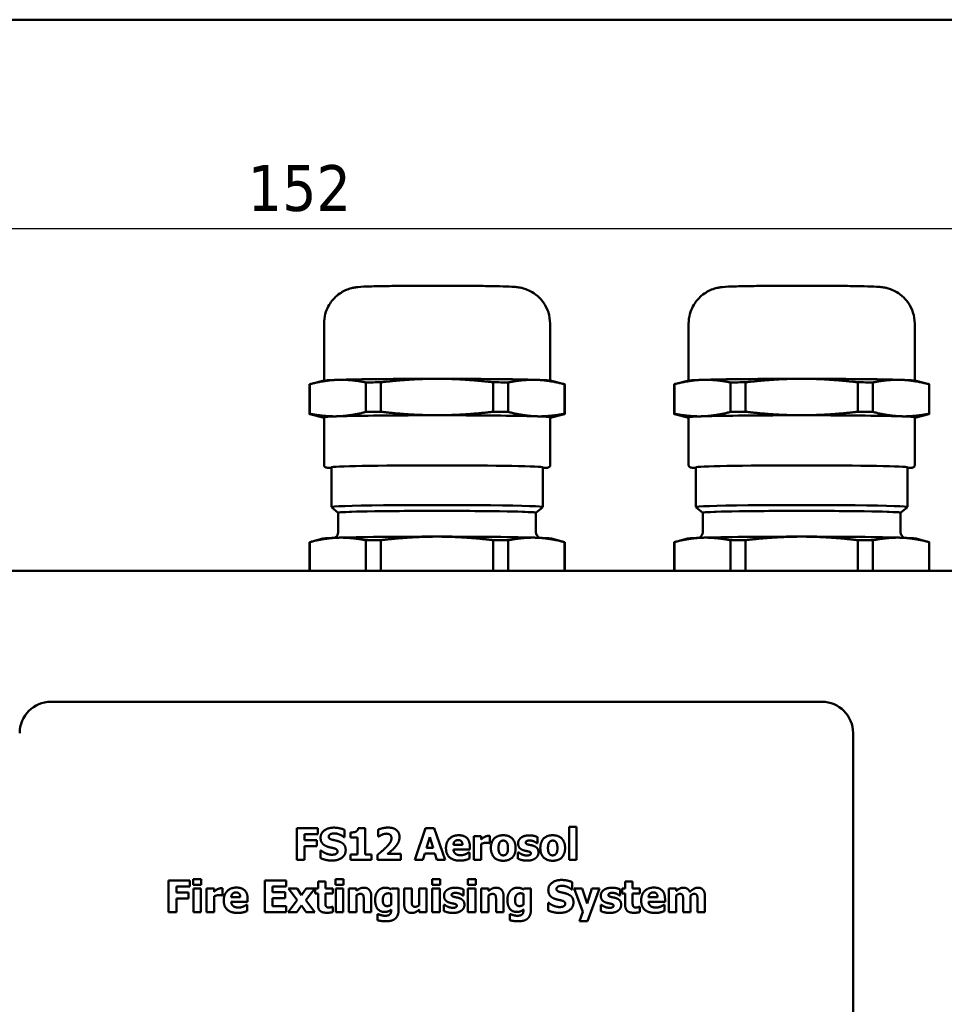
# Model space of a CAD drawing. Header units: millimetres. Extents: x 20 to 574, y 18 to 400.
# Tile 4 of 16: x 118 to 207, y 306 to 400. Entities that reach past the tile are written whole.
import ezdxf

# ---------------------------------------------------------------- set-up
doc = ezdxf.new("R2010")
doc.units = ezdxf.units.MM
doc.header["$LTSCALE"] = 2
for name, color, linetype, lineweight in [('Border (ISO)', 7, 'Continuous', 50), ('Dimension (ISO)', 7, 'Continuous', 25), ('Visible (ISO)', 7, 'Continuous', 50)]:
    doc.layers.add(name, color=color, linetype=linetype, lineweight=lineweight)
doc.styles.add('Note Text (ISO)', font='tahoma.ttf')
doc.dimstyles.new('Default (ISO)', dxfattribs={"dimscale": 2, "dimtxt": 2.2, "dimasz": 2, "dimexe": 1, "dimexo": 1, "dimgap": 0.762, "dimtad": 1, "dimdec": 1, "dimrnd": 1e-08, "dimtxsty": 'Note Text (ISO)', "dimblk": 'Filled-1', "dimcen": 0.09, "dimdle": 10, "dimclrd": 256, "dimclre": 256, "dimclrt": 256, "dimadec": 0, "dimazin": 0, "dimtfac": 0.863636, "dimtdec": 0, "dimtmove": 0, "dimatfit": 3, "dimfxl": 1, "dimtolj": 1, "dimlwd": -1, "dimlwe": -1, "dimarcsym": 0})

# ---------------------------------------------------------------- blocks, each defined once
blk = doc.blocks.new('Borders Border')
at = {"layer": 'Border (ISO)'}
blk.add_line((10, 200), (287, 200), dxfattribs=at)
blk = doc.blocks.new('Filled-1')
at = {"color": 0}
for p, q in [((0, 0), (-1, 0.25)), ((-1, 0.25), (-1, -0.25)), ((-1, 0), (0, 0)), ((-1, -0.25), (0, 0))]:
    blk.add_line(p, q, dxfattribs=at)
at = {"color": 0, "flags": 128}
blk.add_lwpolyline([(-1, -0.25), (0, 0), (-1, 0.25), (-1, -0.25)], dxfattribs=at)
at = {"color": 0}
blk.add_solid([(-1, -0.25), (0, 0), (-1, 0.25), (-1, -0.25)], dxfattribs=at)
blk = doc.blocks.new('*D7')
at = {"layer": 'Defpoints', "color": 0, "transparency": 16777216}
for p in [(68.088, 379.938), (220.468, 341.111), (68.088, 307.108)]:
    blk.add_point(p, dxfattribs=at)
at = {"layer": 'Dimension (ISO)', "transparency": 16777216}
for p, q in [((68.088, 309.108), (68.088, 381.938)), ((220.468, 343.111), (220.468, 381.938)), ((216.468, 379.938), (72.088, 379.938))]:
    blk.add_line(p, q, dxfattribs=at)
at = {"layer": 'Dimension (ISO)', "transparency": 16777216, "xscale": 4, "yscale": 4, "zscale": 4, "rotation": 180}
blk.add_blockref('Filled-1', (68.088, 379.938), dxfattribs=at)
at = {"layer": 'Dimension (ISO)', "transparency": 16777216, "xscale": 4, "yscale": 4, "zscale": 4}
blk.add_blockref('Filled-1', (220.468, 379.938), dxfattribs=at)
at = {"layer": 'Dimension (ISO)', "transparency": 16777216, "insert": (139.79, 386.045), "char_height": 4.4, "attachment_point": 1, "style": 'Note Text (ISO)'}
blk.add_mtext('\\A1;152', dxfattribs=at)

msp = doc.modelspace()

# ---------------------------------------------------------------- linework, layer by layer
at = {"layer": 'Visible (ISO)'}
for p, q in [((147.118, 370.835), (147.118, 365.369)), ((168.818, 370.835), (168.818, 365.369)), ((182.118, 370.835), (182.118, 365.369)), ((203.818, 370.835), (203.818, 365.369)), ((145.718, 365.001), (145.718, 362.171)), ((145.746, 362.186), (145.746, 365.016)), ((146.994, 365.349), (145.749, 365.017)), ((151.137, 365.187), (151.137, 362.357)), ((152.577, 362.372), (152.577, 365.202)), ((163.359, 365.202), (163.359, 362.372)), ((164.799, 362.357), (164.799, 365.187)), ((168.942, 365.349), (170.187, 365.017)), ((170.19, 365.016), (170.19, 362.186)), ((170.218, 365.001), (170.218, 362.171)), ((180.718, 365.001), (180.718, 362.171)), ((180.746, 362.186), (180.746, 365.016)), ((181.994, 365.349), (180.749, 365.017)), ((186.137, 365.187), (186.137, 362.357)), ((187.577, 362.372), (187.577, 365.202)), ((198.359, 365.202), (198.359, 362.372)), ((199.799, 362.357), (199.799, 365.187)), ((203.942, 365.349), (205.187, 365.017)), ((205.19, 365.016), (205.19, 362.186)), ((205.218, 365.001), (205.218, 362.171)), ((146.994, 361.822), (145.749, 362.155)), ((168.942, 361.822), (170.187, 362.155)), ((181.994, 361.822), (180.749, 362.155)), ((203.942, 361.822), (205.187, 362.155)), ((147.118, 361.836), (147.118, 357.237)), ((168.818, 361.836), (168.818, 357.237)), ((182.118, 361.836), (182.118, 357.237)), ((203.818, 361.836), (203.818, 357.237)), ((147.818, 353.233), (147.818, 357.037)), ((168.118, 353.233), (168.118, 357.037)), ((182.818, 353.233), (182.818, 357.037)), ((203.118, 353.233), (203.118, 357.037)), ((148.473, 352.682), (147.82, 353.229)), ((148.488, 350.886), (148.488, 352.685)), ((167.448, 350.886), (167.448, 352.685)), ((167.463, 352.682), (168.116, 353.229)), ((183.473, 352.682), (182.82, 353.229)), ((183.488, 350.886), (183.488, 352.685)), ((202.448, 350.886), (202.448, 352.685)), ((202.463, 352.682), (203.116, 353.229)), ((145.718, 347.108), (145.718, 349.851)), ((145.746, 347.108), (145.746, 349.866)), ((146.994, 350.2), (145.749, 349.867)), ((151.137, 347.108), (151.137, 350.037)), ((152.577, 347.108), (152.577, 350.052)), ((163.359, 347.108), (163.359, 350.052)), ((164.799, 347.108), (164.799, 350.037)), ((168.942, 350.2), (170.187, 349.867)), ((170.19, 347.108), (170.19, 349.866)), ((170.218, 347.108), (170.218, 349.851)), ((180.718, 347.108), (180.718, 349.851)), ((180.746, 347.108), (180.746, 349.866)), ((181.994, 350.2), (180.749, 349.867)), ((186.137, 347.108), (186.137, 350.037)), ((187.577, 347.108), (187.577, 350.052)), ((198.359, 347.108), (198.359, 350.052)), ((199.799, 347.108), (199.799, 350.037)), ((203.942, 350.2), (205.187, 349.867)), ((205.19, 347.108), (205.19, 349.866)), ((205.218, 347.108), (205.218, 349.851)), ((214.471, 347.108), (101.465, 347.108)), ((194.903, 334.542), (120.903, 334.542)), ((197.903, 282.542), (197.903, 331.542)), ((144.495, 322.406), (144.495, 319.356)), ((146.537, 322.406), (144.495, 322.406)), ((146.537, 321.825), (146.537, 322.406)), ((149.075, 321.558), (149.075, 322.255)), ((151.06, 322.414), (150.392, 322.414)), ((151.06, 319.887), (151.06, 322.414)), ((152.328, 322.275), (152.328, 321.61)), ((156.863, 322.406), (155.833, 319.356)), ((157.699, 322.406), (156.863, 322.406)), ((158.729, 319.356), (157.699, 322.406)), ((171.352, 322.542), (170.635, 322.542)), ((170.635, 322.542), (170.635, 319.356)), ((171.352, 319.356), (171.352, 322.542)), ((145.256, 321.249), (145.256, 321.825)), ((145.256, 321.825), (146.537, 321.825)), ((149.008, 321.558), (149.075, 321.558)), ((149.673, 321.998), (149.673, 321.501)), ((149.673, 321.501), (150.316, 321.501)), ((150.316, 321.501), (150.316, 319.887)), ((152.328, 321.61), (152.387, 321.61)), ((156.957, 320.533), (157.271, 321.541)), ((157.271, 321.541), (157.582, 320.533)), ((162.199, 321.657), (161.483, 321.657)), ((161.483, 321.657), (161.483, 319.356)), ((162.199, 321.326), (162.199, 321.657)), ((163.027, 320.977), (163.027, 321.657)), ((167.605, 320.973), (167.605, 321.556)), ((146.435, 321.249), (145.256, 321.249)), ((145.256, 319.356), (145.256, 320.669)), ((145.256, 320.669), (146.435, 320.669)), ((146.435, 320.669), (146.435, 321.249)), ((157.582, 320.533), (156.957, 320.533)), ((160.408, 320.802), (159.537, 320.802)), ((159.54, 320.369), (161.114, 320.369)), ((161.114, 320.369), (161.114, 320.629)), ((162.199, 319.356), (162.199, 320.896)), ((162.968, 320.977), (163.027, 320.977)), ((167.548, 320.973), (167.605, 320.973)), ((146.836, 320.263), (146.767, 320.263)), ((146.767, 320.263), (146.767, 319.537)), ((150.316, 319.887), (149.673, 319.887)), ((149.673, 319.887), (149.673, 319.356)), ((151.688, 319.887), (151.06, 319.887)), ((151.688, 319.356), (151.688, 319.887)), ((152.254, 319.853), (152.254, 319.356)), ((154.495, 319.932), (153.203, 319.932)), ((154.495, 319.356), (154.495, 319.932)), ((156.599, 319.356), (156.792, 319.979)), ((156.792, 319.979), (157.75, 319.979)), ((157.75, 319.979), (157.941, 319.356)), ((161.072, 320.078), (160.996, 320.078)), ((161.072, 319.485), (161.072, 320.078)), ((165.796, 320.085), (165.736, 320.085)), ((165.736, 320.085), (165.736, 319.48)), ((144.495, 319.356), (145.256, 319.356)), ((149.673, 319.356), (151.688, 319.356)), ((152.254, 319.356), (154.495, 319.356)), ((155.833, 319.356), (156.599, 319.356)), ((157.941, 319.356), (158.729, 319.356)), ((161.483, 319.356), (162.199, 319.356)), ((170.635, 319.356), (171.352, 319.356)), ((135.314, 317.523), (134.555, 317.523)), ((134.555, 317.523), (134.555, 316.964)), ((135.314, 316.964), (135.314, 317.523)), ((148.977, 317.523), (148.219, 317.523)), ((148.219, 317.523), (148.219, 316.964)), ((148.977, 316.964), (148.977, 317.523)), ((158.251, 317.523), (157.492, 317.523)), ((157.492, 317.523), (157.492, 316.964)), ((158.251, 316.964), (158.251, 317.523)), ((161.674, 317.523), (160.915, 317.523)), ((160.915, 317.523), (160.915, 316.964)), ((161.674, 316.964), (161.674, 317.523)), ((132.18, 317.384), (132.18, 314.334)), ((134.222, 317.384), (132.18, 317.384)), ((132.941, 316.228), (132.941, 316.804)), ((132.941, 316.804), (134.222, 316.804)), ((134.222, 316.804), (134.222, 317.384)), ((134.555, 316.964), (135.314, 316.964)), ((135.292, 316.635), (134.575, 316.635)), ((134.575, 316.635), (134.575, 314.334)), ((135.292, 314.334), (135.292, 316.635)), ((136.557, 316.635), (135.841, 316.635)), ((135.841, 316.635), (135.841, 314.334)), ((136.557, 316.304), (136.557, 316.635)), ((137.385, 315.956), (137.385, 316.635)), ((143.483, 317.384), (141.422, 317.384)), ((141.422, 317.384), (141.422, 314.334)), ((142.183, 316.267), (142.183, 316.804)), ((142.183, 316.804), (143.483, 316.804)), ((143.483, 316.804), (143.483, 317.384)), ((144.533, 316.635), (143.693, 316.635)), ((143.693, 316.635), (144.526, 315.486)), ((144.963, 315.988), (144.533, 316.635)), ((145.396, 316.635), (144.963, 315.988)), ((145.386, 315.503), (146.219, 316.635)), ((146.219, 316.635), (145.396, 316.635)), ((146.538, 316.635), (146.264, 316.635)), ((146.264, 316.635), (146.264, 316.136)), ((147.255, 317.293), (146.538, 317.293)), ((146.538, 317.293), (146.538, 316.635)), ((147.255, 316.635), (147.255, 317.293)), ((147.947, 316.635), (147.255, 316.635)), ((147.947, 316.136), (147.947, 316.635)), ((148.219, 316.964), (148.977, 316.964)), ((148.955, 316.635), (148.238, 316.635)), ((148.238, 316.635), (148.238, 314.334)), ((148.955, 314.334), (148.955, 316.635)), ((149.504, 316.635), (149.504, 314.334)), ((150.221, 316.635), (149.504, 316.635)), ((150.221, 316.381), (150.221, 316.635)), ((153.585, 316.635), (153.557, 316.534)), ((154.279, 316.635), (153.585, 316.635)), ((154.279, 314.599), (154.279, 316.635)), ((155.532, 316.635), (154.81, 316.635)), ((154.81, 316.635), (154.81, 315.138)), ((155.532, 315.494), (155.532, 316.635)), ((156.247, 316.635), (156.247, 315.004)), ((156.963, 316.635), (156.247, 316.635)), ((156.963, 314.334), (156.963, 316.635)), ((157.492, 316.964), (158.251, 316.964)), ((158.229, 316.635), (157.512, 316.635)), ((157.512, 316.635), (157.512, 314.334)), ((158.229, 314.334), (158.229, 316.635)), ((160.915, 316.964), (161.674, 316.964)), ((161.652, 316.635), (160.935, 316.635)), ((160.935, 316.635), (160.935, 314.334)), ((161.652, 314.334), (161.652, 316.635)), ((162.201, 316.635), (162.201, 314.334)), ((162.917, 316.635), (162.201, 316.635)), ((162.917, 316.381), (162.917, 316.635)), ((166.281, 316.635), (166.254, 316.534)), ((166.976, 316.635), (166.281, 316.635)), ((166.976, 314.599), (166.976, 316.635)), ((170.938, 316.537), (170.938, 317.234)), ((171.882, 316.635), (171.131, 316.635)), ((171.131, 316.635), (171.974, 314.391)), ((172.367, 315.192), (171.882, 316.635)), ((172.819, 316.635), (172.367, 315.192)), ((172.396, 313.492), (173.555, 316.635)), ((173.555, 316.635), (172.819, 316.635)), ((176.025, 316.635), (175.75, 316.635)), ((175.75, 316.635), (175.75, 316.136)), ((176.741, 317.293), (176.025, 317.293)), ((176.025, 317.293), (176.025, 316.635)), ((176.741, 316.635), (176.741, 317.293)), ((177.433, 316.635), (176.741, 316.635)), ((177.433, 316.136), (177.433, 316.635)), ((180.214, 316.635), (180.214, 314.334)), ((180.931, 316.635), (180.214, 316.635)), ((180.931, 316.381), (180.931, 316.635)), ((134.12, 316.228), (132.941, 316.228)), ((132.941, 314.334), (132.941, 315.647)), ((132.941, 315.647), (134.12, 315.647)), ((134.12, 315.647), (134.12, 316.228)), ((136.557, 314.334), (136.557, 315.874)), ((137.326, 315.956), (137.385, 315.956)), ((139.076, 315.78), (138.206, 315.78)), ((143.382, 316.267), (142.183, 316.267)), ((142.183, 315.686), (143.382, 315.686)), ((142.183, 314.915), (142.183, 315.686)), ((143.382, 315.686), (143.382, 316.267)), ((146.264, 316.136), (146.538, 316.136)), ((146.538, 316.136), (146.538, 315.061)), ((147.255, 316.136), (147.947, 316.136)), ((147.255, 315.318), (147.255, 316.136)), ((150.221, 314.334), (150.221, 315.963)), ((151.657, 314.334), (151.657, 315.832)), ((153.562, 316.102), (153.562, 315.059)), ((160.436, 315.951), (160.493, 315.951)), ((160.493, 315.951), (160.493, 316.534)), ((162.917, 314.334), (162.917, 315.963)), ((164.353, 314.334), (164.353, 315.832)), ((166.259, 316.102), (166.259, 315.059)), ((170.871, 316.537), (170.938, 316.537)), ((175.483, 315.951), (175.54, 315.951)), ((175.54, 315.951), (175.54, 316.534)), ((175.75, 316.136), (176.025, 316.136)), ((176.025, 316.136), (176.025, 315.061)), ((176.741, 316.136), (177.433, 316.136)), ((176.741, 315.318), (176.741, 316.136)), ((179.141, 315.78), (178.271, 315.78)), ((180.931, 314.334), (180.931, 315.963)), ((182.31, 314.334), (182.31, 315.963)), ((183.684, 314.334), (183.684, 315.832)), ((138.208, 315.348), (139.783, 315.348)), ((139.741, 315.056), (139.664, 315.056)), ((139.741, 314.463), (139.741, 315.056)), ((139.783, 315.348), (139.783, 315.607)), ((143.483, 314.915), (142.183, 314.915)), ((143.483, 314.334), (143.483, 314.915)), ((144.526, 315.486), (143.678, 314.334)), ((144.501, 314.334), (144.951, 314.994)), ((144.951, 314.994), (145.389, 314.334)), ((146.229, 314.334), (145.386, 315.503)), ((147.947, 314.858), (147.885, 314.858)), ((147.947, 314.354), (147.947, 314.858)), ((150.935, 315.474), (150.935, 314.334)), ((158.684, 315.063), (158.624, 315.063)), ((158.624, 315.063), (158.624, 314.458)), ((163.632, 315.474), (163.632, 314.334)), ((168.699, 315.241), (168.629, 315.241)), ((168.629, 315.241), (168.629, 314.515)), ((173.731, 315.063), (173.672, 315.063)), ((173.672, 315.063), (173.672, 314.458)), ((177.433, 314.858), (177.372, 314.858)), ((177.433, 314.354), (177.433, 314.858)), ((178.274, 315.348), (179.848, 315.348)), ((179.806, 315.056), (179.73, 315.056)), ((179.806, 314.463), (179.806, 315.056)), ((179.848, 315.348), (179.848, 315.607)), ((181.588, 315.484), (181.588, 314.334)), ((182.962, 315.484), (182.962, 314.334)), ((132.18, 314.334), (132.941, 314.334)), ((134.575, 314.334), (135.292, 314.334)), ((135.841, 314.334), (136.557, 314.334)), ((141.422, 314.334), (143.483, 314.334)), ((143.678, 314.334), (144.501, 314.334)), ((145.389, 314.334), (146.229, 314.334)), ((148.238, 314.334), (148.955, 314.334)), ((149.504, 314.334), (150.221, 314.334)), ((150.935, 314.334), (151.657, 314.334)), ((152.349, 314.144), (152.265, 314.144)), ((152.265, 314.144), (152.265, 313.568)), ((153.562, 314.601), (153.562, 314.559)), ((156.247, 314.589), (156.247, 314.334)), ((156.247, 314.334), (156.963, 314.334)), ((157.512, 314.334), (158.229, 314.334)), ((160.935, 314.334), (161.652, 314.334)), ((162.201, 314.334), (162.917, 314.334)), ((163.632, 314.334), (164.353, 314.334)), ((165.046, 314.144), (164.961, 314.144)), ((164.961, 314.144), (164.961, 313.568)), ((166.259, 314.601), (166.259, 314.559)), ((171.974, 314.391), (171.625, 313.492)), ((180.214, 314.334), (180.931, 314.334)), ((181.588, 314.334), (182.31, 314.334)), ((182.962, 314.334), (183.684, 314.334)), ((171.625, 313.492), (172.396, 313.492))]:
    msp.add_line(p, q, dxfattribs=at)
for centre, start, end in [((120.903, 331.542), 90, 180), ((194.903, 331.542), 0, 90)]:
    msp.add_arc(centre, 3, start, end, dxfattribs=at)
for centre, major_axis, start_param, end_param in [((157.968, 365.001), (-12.25, 0), 6.215273, 6.283185), ((157.968, 365.336), (-11, 0), 5.759587, 6.214863), ((157.968, 365.336), (-11, 0), 4.712389, 5.759587), ((157.968, 365.001), (12.25, 0), 2.026483, 2.162308), ((157.968, 365.336), (-11, 0), 3.665191, 4.712389), ((157.968, 365.001), (12.25, 0), 0.979285, 1.11511), ((157.968, 365.336), (11, 0), 0.068322, 0.523599), ((157.968, 365.001), (12.25, 0), 0, 0.067912), ((192.968, 365.001), (-12.25, 0), 6.215273, 6.283185), ((192.968, 365.336), (-11, 0), 5.759587, 6.214863), ((192.968, 365.336), (-11, 0), 4.712389, 5.759587), ((192.968, 365.001), (12.25, 0), 2.026483, 2.162308), ((192.968, 365.336), (-11, 0), 3.665191, 4.712389), ((192.968, 365.001), (12.25, 0), 0.979285, 1.11511), ((192.968, 365.336), (11, 0), 0.068322, 0.523599), ((192.968, 365.001), (12.25, 0), 0, 0.067912), ((157.968, 362.171), (-12.25, 0), 6.215273, 6.351098), ((157.968, 361.836), (-11, 0), 5.759587, 6.448518), ((157.968, 361.836), (10.85, 0), 0, 3.141593), ((157.968, 361.836), (11, 0), 1.570796, 2.617994), ((157.968, 362.171), (-12.25, 0), 5.168075, 5.3039), ((157.968, 361.836), (11, 0), 0.523599, 1.570796), ((157.968, 362.171), (-12.25, 0), 4.120878, 4.256703), ((157.968, 361.836), (11, 0), 6.117852, 6.806784), ((157.968, 362.171), (12.25, 0), 6.215273, 6.351098), ((192.968, 362.171), (-12.25, 0), 6.215273, 6.351098), ((192.968, 361.836), (-11, 0), 5.759587, 6.448518), ((192.968, 361.836), (10.85, 0), 0, 3.141593), ((192.968, 361.836), (11, 0), 1.570796, 2.617994), ((192.968, 362.171), (-12.25, 0), 5.168075, 5.3039), ((192.968, 361.836), (11, 0), 0.523599, 1.570796), ((192.968, 362.171), (-12.25, 0), 4.120878, 4.256703), ((192.968, 361.836), (11, 0), 6.117852, 6.806784), ((192.968, 362.171), (12.25, 0), 6.215273, 6.351098), ((157.968, 357.037), (-10.15, 0), 3.141593, 6.283185), ((192.968, 357.037), (-10.15, 0), 3.141593, 6.283185), ((157.968, 353.233), (10.15, 0), 6.261383, 9.44658), ((192.968, 353.233), (10.15, 0), 6.261383, 9.44658), ((157.968, 352.685), (-9.497, 0), 3.0814, 6.343378), ((157.968, 352.685), (9.48, 0), 0, 3.141593), ((192.968, 352.685), (-9.497, 0), 3.0814, 6.343378), ((192.968, 352.685), (9.48, 0), 0, 3.141593), ((157.968, 349.851), (-12.25, 0), 6.215273, 6.283185), ((157.968, 350.186), (-11, 0), 5.759587, 6.214863), ((157.968, 350.186), (-11, 0), 4.712389, 5.759587), ((157.968, 349.851), (12.25, 0), 2.026483, 2.162308), ((157.968, 350.186), (-11, 0), 3.665191, 4.712389), ((157.968, 349.851), (12.25, 0), 0.979285, 1.11511), ((157.968, 350.186), (11, 0), 0.068322, 0.523599), ((157.968, 349.851), (12.25, 0), 0, 0.067912), ((192.968, 349.851), (-12.25, 0), 6.215273, 6.283185), ((192.968, 350.186), (-11, 0), 5.759587, 6.214863), ((192.968, 350.186), (-11, 0), 4.712389, 5.759587), ((192.968, 349.851), (12.25, 0), 2.026483, 2.162308), ((192.968, 350.186), (-11, 0), 3.665191, 4.712389), ((192.968, 349.851), (12.25, 0), 0.979285, 1.11511), ((192.968, 350.186), (11, 0), 0.068322, 0.523599), ((192.968, 349.851), (12.25, 0), 0, 0.067912)]:
    msp.add_ellipse(centre, major_axis=major_axis, ratio=0.01829, start_param=start_param, end_param=end_param, dxfattribs=at)
for points, knots in [([(168.818, 370.835), (168.818, 371.209), (168.755, 371.58), (168.537, 372.259), (168.379, 372.556), (168.012, 373.101), (167.805, 373.31), (167.35, 373.71), (167.138, 373.832), (166.685, 374.076), (166.515, 374.13), (166.219, 374.225), (166.117, 374.248), (165.937, 374.287), (165.869, 374.299), (165.716, 374.323), (165.65, 374.331), (165.412, 374.356), (165.286, 374.364), (164.825, 374.389), (164.447, 374.402), (163.452, 374.426), (162.824, 374.437), (161.443, 374.454), (160.698, 374.46), (159.147, 374.468), (158.342, 374.47), (156.748, 374.468), (155.959, 374.465), (154.471, 374.454), (153.773, 374.446), (152.53, 374.427), (151.988, 374.415), (151.068, 374.387), (150.778, 374.381), (150.333, 374.336), (150.279, 374.33), (150.158, 374.313), (150.095, 374.304), (149.917, 374.271), (149.807, 374.251), (149.452, 374.142), (149.258, 374.093), (148.727, 373.786), (148.55, 373.674), (148.193, 373.366), (148.036, 373.214), (147.641, 372.713), (147.388, 372.297), (147.163, 371.468), (147.118, 371.152), (147.118, 370.835)], [0, 0, 0, 0, 0.005857, 0.005857, 0.012313, 0.012313, 0.020807, 0.020807, 0.034025, 0.034025, 0.056558, 0.056558, 0.084211, 0.084211, 0.116129, 0.116129, 0.16811, 0.16811, 0.321018, 0.321018, 0.635177, 0.635177, 0.978211, 0.978211, 1.304656, 1.304656, 1.627975, 1.627975, 1.950784, 1.950784, 2.274748, 2.274748, 2.603782, 2.603782, 2.963107, 2.963107, 3.007729, 3.007729, 3.044455, 3.044455, 3.082154, 3.082154, 3.109898, 3.109898, 3.120415, 3.120415, 3.127149, 3.127149, 3.136624, 3.136624, 3.141593, 3.141593, 3.141593, 3.141593]), ([(203.818, 370.835), (203.818, 371.209), (203.755, 371.58), (203.537, 372.259), (203.379, 372.556), (203.012, 373.101), (202.805, 373.31), (202.35, 373.71), (202.138, 373.832), (201.685, 374.076), (201.515, 374.13), (201.219, 374.225), (201.117, 374.248), (200.937, 374.287), (200.869, 374.299), (200.716, 374.323), (200.65, 374.331), (200.412, 374.356), (200.286, 374.364), (199.825, 374.389), (199.447, 374.402), (198.452, 374.426), (197.824, 374.437), (196.443, 374.454), (195.698, 374.46), (194.147, 374.468), (193.342, 374.47), (191.748, 374.468), (190.959, 374.465), (189.471, 374.454), (188.773, 374.446), (187.53, 374.427), (186.988, 374.415), (186.068, 374.387), (185.778, 374.381), (185.333, 374.336), (185.279, 374.33), (185.158, 374.313), (185.095, 374.304), (184.917, 374.271), (184.807, 374.251), (184.452, 374.142), (184.258, 374.093), (183.727, 373.786), (183.55, 373.674), (183.193, 373.366), (183.036, 373.214), (182.641, 372.713), (182.388, 372.297), (182.163, 371.468), (182.118, 371.152), (182.118, 370.835)], [0, 0, 0, 0, 0.005857, 0.005857, 0.012313, 0.012313, 0.020807, 0.020807, 0.034025, 0.034025, 0.056558, 0.056558, 0.084211, 0.084211, 0.116129, 0.116129, 0.16811, 0.16811, 0.321018, 0.321018, 0.635177, 0.635177, 0.978211, 0.978211, 1.304656, 1.304656, 1.627975, 1.627975, 1.950784, 1.950784, 2.274748, 2.274748, 2.603782, 2.603782, 2.963107, 2.963107, 3.007729, 3.007729, 3.044455, 3.044455, 3.082154, 3.082154, 3.109898, 3.109898, 3.120415, 3.120415, 3.127149, 3.127149, 3.136624, 3.136624, 3.141593, 3.141593, 3.141593, 3.141593]), ([(147.118, 357.237), (147.118, 357.207), (147.125, 357.177), (147.147, 357.129), (147.161, 357.111), (147.19, 357.079), (147.204, 357.069), (147.24, 357.047), (147.255, 357.042), (147.334, 357.015), (147.377, 357.013), (147.543, 356.995), (147.664, 356.986), (147.818, 356.978)], [3.1415927, 3.1415927, 3.1415927, 3.1415927, 3.1496925, 3.1496925, 3.1586159, 3.1586159, 3.1707222, 3.1707222, 3.1952059, 3.1952059, 3.312843, 3.312843, 3.4527322, 3.4527322, 3.4527322, 3.4527322]), ([(168.118, 356.978), (168.423, 356.995), (168.473, 356.929), (168.721, 357.062), (168.739, 357.072), (168.779, 357.114), (168.8, 357.142), (168.815, 357.2), (168.818, 357.218), (168.818, 357.237)], [5.9720458, 5.9720458, 5.9720458, 5.9720458, 6.2492165, 6.2492165, 6.2659707, 6.2659707, 6.278187, 6.278187, 6.2831853, 6.2831853, 6.2831853, 6.2831853]), ([(182.118, 357.237), (182.118, 357.207), (182.125, 357.177), (182.147, 357.129), (182.161, 357.111), (182.19, 357.079), (182.204, 357.069), (182.24, 357.047), (182.255, 357.042), (182.334, 357.015), (182.377, 357.013), (182.543, 356.995), (182.664, 356.986), (182.818, 356.978)], [3.1415927, 3.1415927, 3.1415927, 3.1415927, 3.1496925, 3.1496925, 3.1586159, 3.1586159, 3.1707222, 3.1707222, 3.1952059, 3.1952059, 3.312843, 3.312843, 3.4527322, 3.4527322, 3.4527322, 3.4527322]), ([(203.118, 356.978), (203.423, 356.995), (203.473, 356.929), (203.721, 357.062), (203.739, 357.072), (203.779, 357.114), (203.8, 357.142), (203.815, 357.2), (203.818, 357.218), (203.818, 357.237)], [5.9720458, 5.9720458, 5.9720458, 5.9720458, 6.2492165, 6.2492165, 6.2659707, 6.2659707, 6.278187, 6.278187, 6.2831853, 6.2831853, 6.2831853, 6.2831853]), ([(148.126, 350.276), (148.146, 350.286), (148.169, 350.3), (148.234, 350.346), (148.28, 350.382), (148.373, 350.497), (148.42, 350.569), (148.474, 350.731), (148.488, 350.808), (148.488, 350.886)], [3.1076307, 3.1076307, 3.1076307, 3.1076307, 3.11590458, 3.11590458, 3.12662077, 3.12662077, 3.13547693, 3.13547693, 3.14159265, 3.14159265, 3.14159265, 3.14159265]), ([(167.448, 350.886), (167.448, 350.809), (167.462, 350.733), (167.507, 350.595), (167.54, 350.535), (167.613, 350.431), (167.652, 350.391), (167.727, 350.326), (167.76, 350.305), (167.796, 350.284), (167.803, 350.28), (167.81, 350.276)], [0, 0, 0, 0, 0.00605807, 0.00605807, 0.01271357, 0.01271357, 0.02099993, 0.02099993, 0.03099891, 0.03099891, 0.03396195, 0.03396195, 0.03396195, 0.03396195]), ([(183.126, 350.276), (183.146, 350.286), (183.169, 350.3), (183.234, 350.346), (183.28, 350.382), (183.373, 350.497), (183.42, 350.569), (183.474, 350.731), (183.488, 350.808), (183.488, 350.886)], [3.1076307, 3.1076307, 3.1076307, 3.1076307, 3.11590458, 3.11590458, 3.12662077, 3.12662077, 3.13547693, 3.13547693, 3.14159265, 3.14159265, 3.14159265, 3.14159265]), ([(202.448, 350.886), (202.448, 350.809), (202.462, 350.733), (202.507, 350.595), (202.54, 350.535), (202.613, 350.431), (202.652, 350.391), (202.727, 350.326), (202.76, 350.305), (202.796, 350.284), (202.803, 350.28), (202.81, 350.276)], [0, 0, 0, 0, 0.00605807, 0.00605807, 0.01271357, 0.01271357, 0.02099993, 0.02099993, 0.03099891, 0.03099891, 0.03396195, 0.03396195, 0.03396195, 0.03396195])]:
    msp.add_open_spline(points, degree=3, knots=knots, dxfattribs=at)
for points, weights in [([(145.746, 365.016), (147.166, 365.396), (148.442, 365.436)], [1.1154562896, 1.08574144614, 1]), ([(148.442, 365.436), (149.717, 365.477), (151.137, 365.187)], [1, 1.08574144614, 1.1154562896]), ([(152.577, 365.202), (155.417, 365.537), (157.968, 365.537)], [1.1154562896, 1.08574144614, 1]), ([(157.968, 365.537), (160.519, 365.537), (163.359, 365.202)], [1, 1.08574144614, 1.1154562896]), ([(164.799, 365.187), (166.219, 365.477), (167.494, 365.436)], [1.1154562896, 1.08574144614, 1]), ([(167.494, 365.436), (168.77, 365.396), (170.19, 365.016)], [1, 1.08574144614, 1.1154562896]), ([(180.746, 365.016), (182.166, 365.396), (183.442, 365.436)], [1.1154562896, 1.08574144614, 1]), ([(183.442, 365.436), (184.717, 365.477), (186.137, 365.187)], [1, 1.08574144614, 1.1154562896]), ([(187.577, 365.202), (190.417, 365.537), (192.968, 365.537)], [1.1154562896, 1.08574144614, 1]), ([(192.968, 365.537), (195.519, 365.537), (198.359, 365.202)], [1, 1.08574144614, 1.1154562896]), ([(199.799, 365.187), (201.219, 365.477), (202.494, 365.436)], [1.1154562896, 1.08574144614, 1]), ([(202.494, 365.436), (203.77, 365.396), (205.19, 365.016)], [1, 1.08574144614, 1.1154562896]), ([(148.442, 361.937), (147.166, 361.896), (145.746, 362.186)], [1, 1.08574144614, 1.1154562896]), ([(145.746, 362.156), (145.748, 362.155), (145.749, 362.155)], [1.1154562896, 1.11542623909, 1.11539613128]), ([(151.137, 362.357), (149.717, 361.977), (148.442, 361.937)], [1.1154562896, 1.08574144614, 1]), ([(157.968, 362.037), (155.417, 362.037), (152.577, 362.372)], [1, 1.08574144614, 1.1154562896]), ([(163.359, 362.372), (160.519, 362.037), (157.968, 362.037)], [1.1154562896, 1.08574144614, 1]), ([(167.494, 361.937), (166.219, 361.977), (164.799, 362.357)], [1, 1.08574144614, 1.1154562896]), ([(170.19, 362.186), (168.77, 361.896), (167.494, 361.937)], [1.1154562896, 1.08574144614, 1]), ([(170.187, 362.155), (170.188, 362.155), (170.19, 362.156)], [1.11539613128, 1.11542623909, 1.1154562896]), ([(183.442, 361.937), (182.166, 361.896), (180.746, 362.186)], [1, 1.08574144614, 1.1154562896]), ([(180.746, 362.156), (180.748, 362.155), (180.749, 362.155)], [1.1154562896, 1.11542623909, 1.11539613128]), ([(186.137, 362.357), (184.717, 361.977), (183.442, 361.937)], [1.1154562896, 1.08574144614, 1]), ([(192.968, 362.037), (190.417, 362.037), (187.577, 362.372)], [1, 1.08574144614, 1.1154562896]), ([(198.359, 362.372), (195.519, 362.037), (192.968, 362.037)], [1.1154562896, 1.08574144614, 1]), ([(202.494, 361.937), (201.219, 361.977), (199.799, 362.357)], [1, 1.08574144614, 1.1154562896]), ([(205.19, 362.186), (203.77, 361.896), (202.494, 361.937)], [1.1154562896, 1.08574144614, 1]), ([(205.187, 362.155), (205.188, 362.155), (205.19, 362.156)], [1.11539613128, 1.11542623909, 1.1154562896]), ([(145.746, 349.866), (147.166, 350.246), (148.442, 350.286)], [1.1154562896, 1.08574144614, 1]), ([(148.442, 350.286), (149.717, 350.327), (151.137, 350.037)], [1, 1.08574144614, 1.1154562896]), ([(152.577, 350.052), (155.417, 350.387), (157.968, 350.387)], [1.1154562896, 1.08574144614, 1]), ([(157.968, 350.387), (160.519, 350.387), (163.359, 350.052)], [1, 1.08574144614, 1.1154562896]), ([(164.799, 350.037), (166.219, 350.327), (167.494, 350.286)], [1.1154562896, 1.08574144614, 1]), ([(167.494, 350.286), (168.77, 350.246), (170.19, 349.866)], [1, 1.08574144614, 1.1154562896]), ([(180.746, 349.866), (182.166, 350.246), (183.442, 350.286)], [1.1154562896, 1.08574144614, 1]), ([(183.442, 350.286), (184.717, 350.327), (186.137, 350.037)], [1, 1.08574144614, 1.1154562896]), ([(187.577, 350.052), (190.417, 350.387), (192.968, 350.387)], [1.1154562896, 1.08574144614, 1]), ([(192.968, 350.387), (195.519, 350.387), (198.359, 350.052)], [1, 1.08574144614, 1.1154562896]), ([(199.799, 350.037), (201.219, 350.327), (202.494, 350.286)], [1.1154562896, 1.08574144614, 1]), ([(202.494, 350.286), (203.77, 350.246), (205.19, 349.866)], [1, 1.08574144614, 1.1154562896])]:
    msp.add_rational_spline(points, weights, degree=2, dxfattribs=at)
for points in [[(148.052, 322.46), (147.508, 322.46), (146.784, 321.929), (146.784, 321.501)], [(149.075, 322.255), (148.862, 322.349), (148.324, 322.46), (148.052, 322.46)], [(150.392, 322.414), (150.383, 322.29), (150.274, 322.124), (150.177, 322.075)], [(153.26, 322.465), (153.005, 322.465), (152.456, 322.337), (152.328, 322.275)], [(154.362, 321.543), (154.362, 321.981), (153.803, 322.465), (153.26, 322.465)], [(146.784, 321.501), (146.784, 321.185), (147.09, 320.762), (147.444, 320.639)], [(147.567, 321.595), (147.567, 321.674), (147.671, 321.803), (147.743, 321.835)], [(147.97, 321.286), (147.733, 321.341), (147.567, 321.477), (147.567, 321.595)], [(147.743, 321.835), (147.832, 321.875), (147.99, 321.904), (148.091, 321.904)], [(148.571, 321.128), (148.408, 321.185), (148.123, 321.252), (147.97, 321.286)], [(148.091, 321.904), (148.348, 321.904), (148.838, 321.704), (149.008, 321.558)], [(150.177, 322.075), (150.093, 322.035), (149.814, 321.998), (149.673, 321.998)], [(152.387, 321.61), (152.424, 321.635), (152.572, 321.734), (152.676, 321.781)], [(152.676, 321.781), (152.783, 321.825), (152.99, 321.882), (153.106, 321.882)], [(153.106, 321.882), (153.334, 321.882), (153.588, 321.655), (153.588, 321.442)], [(153.588, 321.442), (153.588, 321.254), (153.388, 320.896), (153.163, 320.661)], [(153.813, 320.458), (154.107, 320.755), (154.362, 321.274), (154.362, 321.543)], [(160.054, 321.729), (159.471, 321.729), (158.823, 321.057), (158.823, 320.493)], [(161.114, 320.629), (161.114, 321.158), (160.581, 321.729), (160.054, 321.729)], [(162.494, 321.551), (162.422, 321.509), (162.249, 321.37), (162.199, 321.326)], [(162.872, 321.665), (162.78, 321.665), (162.573, 321.598), (162.494, 321.551)], [(163.027, 321.657), (162.993, 321.66), (162.906, 321.665), (162.872, 321.665)], [(164.323, 321.729), (163.759, 321.729), (163.134, 321.079), (163.134, 320.505)], [(165.509, 320.505), (165.509, 321.076), (164.886, 321.729), (164.323, 321.729)], [(166.026, 321.492), (165.887, 321.385), (165.746, 321.113), (165.746, 320.96)], [(166.819, 321.719), (166.564, 321.719), (166.161, 321.595), (166.026, 321.492)], [(167.605, 321.556), (167.467, 321.623), (167.061, 321.719), (166.819, 321.719)], [(169.068, 321.729), (168.505, 321.729), (167.879, 321.079), (167.879, 320.505)], [(170.255, 320.505), (170.255, 321.076), (169.632, 321.729), (169.068, 321.729)], [(147.444, 320.639), (147.599, 320.584), (147.953, 320.513), (148.109, 320.471)], [(148.109, 320.471), (148.232, 320.439), (148.413, 320.295), (148.413, 320.179)], [(149.196, 320.31), (149.196, 320.627), (148.887, 321.012), (148.571, 321.128)], [(153.163, 320.661), (152.993, 320.481), (152.538, 320.08), (152.254, 319.853)], [(153.203, 319.932), (153.279, 319.991), (153.628, 320.276), (153.813, 320.458)], [(158.823, 320.493), (158.823, 319.917), (159.518, 319.294), (160.17, 319.294)], [(159.537, 320.802), (159.55, 321.017), (159.787, 321.269), (159.997, 321.269)], [(159.76, 319.932), (159.666, 319.996), (159.55, 320.209), (159.54, 320.369)], [(159.997, 321.269), (160.202, 321.269), (160.403, 321.029), (160.408, 320.802)], [(162.199, 320.896), (162.316, 320.94), (162.565, 321.007), (162.676, 321.007)], [(162.676, 321.007), (162.77, 321.007), (162.926, 320.992), (162.968, 320.977)], [(163.134, 320.505), (163.134, 319.937), (163.759, 319.284), (164.323, 319.284)], [(163.868, 320.5), (163.868, 320.713), (163.942, 320.992), (164.004, 321.071)], [(163.994, 319.952), (163.937, 320.031), (163.868, 320.29), (163.868, 320.5)], [(164.004, 321.071), (164.068, 321.155), (164.224, 321.215), (164.323, 321.215)], [(164.323, 321.215), (164.424, 321.215), (164.585, 321.148), (164.649, 321.062)], [(164.323, 319.284), (164.889, 319.284), (165.509, 319.937), (165.509, 320.505)], [(164.775, 320.5), (164.775, 320.283), (164.708, 320.033), (164.646, 319.947)], [(164.649, 321.062), (164.708, 320.98), (164.775, 320.706), (164.775, 320.5)], [(165.746, 320.96), (165.746, 320.691), (166.018, 320.362), (166.29, 320.278)], [(166.475, 321.034), (166.475, 321.121), (166.69, 321.227), (166.846, 321.227)], [(166.76, 320.822), (166.582, 320.866), (166.475, 320.955), (166.475, 321.034)], [(167.202, 320.72), (167.091, 320.758), (166.851, 320.8), (166.76, 320.822)], [(166.846, 321.227), (166.962, 321.227), (167.185, 321.173), (167.276, 321.133)], [(167.706, 320.075), (167.706, 320.332), (167.449, 320.641), (167.202, 320.72)], [(167.276, 321.133), (167.35, 321.099), (167.511, 321.002), (167.548, 320.973)], [(167.879, 320.505), (167.879, 319.937), (168.505, 319.284), (169.068, 319.284)], [(168.613, 320.5), (168.613, 320.713), (168.687, 320.992), (168.749, 321.071)], [(168.739, 319.952), (168.683, 320.031), (168.613, 320.29), (168.613, 320.5)], [(168.749, 321.071), (168.814, 321.155), (168.969, 321.215), (169.068, 321.215)], [(169.068, 321.215), (169.169, 321.215), (169.33, 321.148), (169.394, 321.062)], [(169.068, 319.284), (169.634, 319.284), (170.255, 319.937), (170.255, 320.505)], [(169.52, 320.5), (169.52, 320.283), (169.454, 320.033), (169.392, 319.947)], [(169.394, 321.062), (169.454, 320.98), (169.52, 320.706), (169.52, 320.5)], [(146.767, 319.537), (146.994, 319.438), (147.523, 319.302), (147.874, 319.302)], [(147.876, 319.858), (147.617, 319.858), (147.066, 320.068), (146.836, 320.263)], [(147.874, 319.302), (148.482, 319.302), (149.196, 319.855), (149.196, 320.31)], [(148.222, 319.917), (148.158, 319.887), (147.943, 319.858), (147.876, 319.858)], [(148.413, 320.179), (148.413, 320.078), (148.301, 319.952), (148.222, 319.917)], [(160.244, 319.813), (160.099, 319.813), (159.851, 319.868), (159.76, 319.932)], [(160.712, 319.915), (160.61, 319.868), (160.368, 319.813), (160.244, 319.813)], [(160.996, 320.078), (160.949, 320.043), (160.8, 319.952), (160.712, 319.915)], [(160.712, 319.361), (160.84, 319.391), (160.983, 319.45), (161.072, 319.485)], [(164.328, 319.799), (164.224, 319.799), (164.051, 319.873), (163.994, 319.952)], [(164.646, 319.947), (164.592, 319.873), (164.414, 319.799), (164.328, 319.799)], [(165.736, 319.48), (165.885, 319.406), (166.337, 319.294), (166.589, 319.294)], [(166.095, 319.9), (165.979, 319.952), (165.848, 320.046), (165.796, 320.085)], [(166.594, 319.786), (166.446, 319.786), (166.196, 319.853), (166.095, 319.9)], [(166.29, 320.278), (166.386, 320.248), (166.636, 320.201), (166.718, 320.179)], [(166.589, 319.294), (166.868, 319.294), (167.269, 319.413), (167.415, 319.522)], [(166.977, 319.981), (166.977, 319.88), (166.745, 319.786), (166.594, 319.786)], [(166.718, 320.179), (166.871, 320.145), (166.977, 320.061), (166.977, 319.981)], [(167.415, 319.522), (167.555, 319.621), (167.706, 319.915), (167.706, 320.075)], [(169.073, 319.799), (168.969, 319.799), (168.796, 319.873), (168.739, 319.952)], [(169.392, 319.947), (169.338, 319.873), (169.16, 319.799), (169.073, 319.799)], [(160.17, 319.294), (160.348, 319.294), (160.595, 319.329), (160.712, 319.361)], [(137.23, 316.643), (137.138, 316.643), (136.931, 316.576), (136.852, 316.529)], [(137.385, 316.635), (137.351, 316.638), (137.264, 316.643), (137.23, 316.643)], [(138.723, 316.707), (138.139, 316.707), (137.492, 316.035), (137.492, 315.471)], [(139.783, 315.607), (139.783, 316.136), (139.249, 316.707), (138.723, 316.707)], [(150.932, 316.697), (150.73, 316.697), (150.396, 316.529), (150.221, 316.381)], [(151.657, 315.832), (151.657, 316.252), (151.283, 316.697), (150.932, 316.697)], [(152.989, 316.697), (152.794, 316.697), (152.435, 316.539), (152.307, 316.393)], [(153.557, 316.534), (153.444, 316.608), (153.164, 316.697), (152.989, 316.697)], [(159.707, 316.697), (159.452, 316.697), (159.049, 316.574), (158.913, 316.47)], [(160.493, 316.534), (160.354, 316.601), (159.949, 316.697), (159.707, 316.697)], [(163.629, 316.697), (163.427, 316.697), (163.093, 316.529), (162.917, 316.381)], [(164.353, 315.832), (164.353, 316.252), (163.98, 316.697), (163.629, 316.697)], [(165.686, 316.697), (165.49, 316.697), (165.132, 316.539), (165.004, 316.393)], [(166.254, 316.534), (166.14, 316.608), (165.861, 316.697), (165.686, 316.697)], [(169.915, 317.439), (169.371, 317.439), (168.647, 316.907), (168.647, 316.48)], [(169.43, 316.574), (169.43, 316.653), (169.534, 316.781), (169.606, 316.813)], [(169.833, 316.265), (169.596, 316.319), (169.43, 316.455), (169.43, 316.574)], [(169.606, 316.813), (169.695, 316.853), (169.853, 316.883), (169.954, 316.883)], [(170.938, 317.234), (170.725, 317.328), (170.187, 317.439), (169.915, 317.439)], [(169.954, 316.883), (170.211, 316.883), (170.701, 316.682), (170.871, 316.537)], [(174.754, 316.697), (174.5, 316.697), (174.097, 316.574), (173.961, 316.47)], [(175.54, 316.534), (175.402, 316.601), (174.996, 316.697), (174.754, 316.697)], [(178.788, 316.707), (178.205, 316.707), (177.557, 316.035), (177.557, 315.471)], [(179.848, 315.607), (179.848, 316.136), (179.314, 316.707), (178.788, 316.707)], [(181.615, 316.697), (181.42, 316.697), (181.106, 316.529), (180.931, 316.381)], [(182.231, 316.297), (182.147, 316.497), (181.825, 316.697), (181.615, 316.697)], [(182.99, 316.697), (182.802, 316.697), (182.436, 316.49), (182.231, 316.297)], [(183.491, 316.492), (183.405, 316.596), (183.15, 316.697), (182.99, 316.697)], [(136.852, 316.529), (136.78, 316.487), (136.607, 316.349), (136.557, 316.304)], [(136.557, 315.874), (136.674, 315.919), (136.923, 315.985), (137.034, 315.985)], [(137.034, 315.985), (137.128, 315.985), (137.284, 315.971), (137.326, 315.956)], [(138.206, 315.78), (138.218, 315.995), (138.456, 316.247), (138.666, 316.247)], [(138.666, 316.247), (138.871, 316.247), (139.071, 316.008), (139.076, 315.78)], [(150.221, 315.963), (150.322, 316.035), (150.502, 316.102), (150.589, 316.102)], [(150.589, 316.102), (150.708, 316.102), (150.846, 316.035), (150.883, 315.956)], [(150.883, 315.956), (150.913, 315.891), (150.935, 315.615), (150.935, 315.474)], [(152.307, 316.393), (152.173, 316.242), (152.025, 315.812), (152.025, 315.543)], [(152.759, 315.526), (152.759, 315.825), (153.019, 316.158), (153.276, 316.158)], [(153.276, 316.158), (153.355, 316.158), (153.51, 316.126), (153.562, 316.102)], [(158.913, 316.47), (158.775, 316.364), (158.634, 316.092), (158.634, 315.938)], [(158.634, 315.938), (158.634, 315.669), (158.906, 315.34), (159.178, 315.256)], [(159.363, 316.013), (159.363, 316.099), (159.578, 316.205), (159.734, 316.205)], [(159.647, 315.8), (159.47, 315.845), (159.363, 315.933), (159.363, 316.013)], [(160.09, 315.699), (159.979, 315.736), (159.739, 315.778), (159.647, 315.8)], [(159.734, 316.205), (159.85, 316.205), (160.073, 316.151), (160.164, 316.111)], [(160.594, 315.054), (160.594, 315.311), (160.337, 315.62), (160.09, 315.699)], [(160.164, 316.111), (160.238, 316.077), (160.399, 315.98), (160.436, 315.951)], [(162.917, 315.963), (163.019, 316.035), (163.199, 316.102), (163.286, 316.102)], [(163.286, 316.102), (163.404, 316.102), (163.543, 316.035), (163.58, 315.956)], [(163.58, 315.956), (163.61, 315.891), (163.632, 315.615), (163.632, 315.474)], [(165.004, 316.393), (164.87, 316.242), (164.722, 315.812), (164.722, 315.543)], [(165.456, 315.526), (165.456, 315.825), (165.715, 316.158), (165.972, 316.158)], [(165.972, 316.158), (166.051, 316.158), (166.207, 316.126), (166.259, 316.102)], [(168.647, 316.48), (168.647, 316.163), (168.953, 315.741), (169.307, 315.617)], [(169.307, 315.617), (169.462, 315.563), (169.816, 315.491), (169.972, 315.449)], [(170.434, 316.107), (170.271, 316.163), (169.986, 316.23), (169.833, 316.265)], [(171.059, 315.288), (171.059, 315.605), (170.75, 315.99), (170.434, 316.107)], [(173.961, 316.47), (173.822, 316.364), (173.681, 316.092), (173.681, 315.938)], [(173.681, 315.938), (173.681, 315.669), (173.953, 315.34), (174.225, 315.256)], [(174.411, 316.013), (174.411, 316.099), (174.626, 316.205), (174.781, 316.205)], [(174.695, 315.8), (174.517, 315.845), (174.411, 315.933), (174.411, 316.013)], [(175.137, 315.699), (175.026, 315.736), (174.786, 315.778), (174.695, 315.8)], [(174.781, 316.205), (174.897, 316.205), (175.12, 316.151), (175.211, 316.111)], [(175.641, 315.054), (175.641, 315.311), (175.384, 315.62), (175.137, 315.699)], [(175.211, 316.111), (175.286, 316.077), (175.446, 315.98), (175.483, 315.951)], [(178.271, 315.78), (178.284, 315.995), (178.521, 316.247), (178.731, 316.247)], [(178.731, 316.247), (178.936, 316.247), (179.136, 316.008), (179.141, 315.78)], [(180.931, 315.963), (181.01, 316.02), (181.18, 316.102), (181.267, 316.102)], [(181.267, 316.102), (181.383, 316.102), (181.512, 316.035), (181.544, 315.961)], [(181.544, 315.961), (181.573, 315.887), (181.588, 315.652), (181.588, 315.484)], [(182.31, 315.963), (182.404, 316.03), (182.562, 316.102), (182.644, 316.102)], [(182.644, 316.102), (182.76, 316.102), (182.888, 316.035), (182.92, 315.961)], [(182.92, 315.961), (182.95, 315.887), (182.962, 315.654), (182.962, 315.484)], [(183.684, 315.832), (183.684, 316.077), (183.588, 316.381), (183.491, 316.492)], [(137.492, 315.471), (137.492, 314.895), (138.186, 314.273), (138.839, 314.273)], [(138.428, 314.91), (138.335, 314.975), (138.218, 315.187), (138.208, 315.348)], [(138.913, 314.792), (138.767, 314.792), (138.52, 314.846), (138.428, 314.91)], [(139.38, 314.893), (139.279, 314.846), (139.036, 314.792), (138.913, 314.792)], [(139.664, 315.056), (139.617, 315.021), (139.469, 314.93), (139.38, 314.893)], [(146.538, 315.061), (146.538, 314.651), (146.938, 314.29), (147.376, 314.29)], [(147.289, 314.945), (147.26, 315.017), (147.255, 315.197), (147.255, 315.318)], [(147.603, 314.789), (147.465, 314.789), (147.319, 314.873), (147.289, 314.945)], [(147.885, 314.858), (147.848, 314.839), (147.663, 314.789), (147.603, 314.789)], [(152.025, 315.543), (152.025, 314.947), (152.509, 314.366), (152.957, 314.366)], [(152.85, 315.091), (152.799, 315.17), (152.759, 315.377), (152.759, 315.526)], [(153.197, 314.932), (153.068, 314.932), (152.902, 315.012), (152.85, 315.091)], [(153.562, 315.059), (153.478, 314.999), (153.293, 314.932), (153.197, 314.932)], [(154.81, 315.138), (154.81, 314.703), (155.194, 314.27), (155.535, 314.27)], [(155.584, 315.012), (155.55, 315.088), (155.532, 315.316), (155.532, 315.494)], [(155.878, 314.866), (155.755, 314.866), (155.619, 314.94), (155.584, 315.012)], [(156.247, 315.004), (156.16, 314.94), (155.952, 314.866), (155.878, 314.866)], [(158.983, 314.878), (158.866, 314.93), (158.735, 315.024), (158.684, 315.063)], [(159.482, 314.764), (159.334, 314.764), (159.084, 314.831), (158.983, 314.878)], [(159.178, 315.256), (159.274, 315.227), (159.524, 315.18), (159.605, 315.157)], [(159.865, 314.96), (159.865, 314.858), (159.633, 314.764), (159.482, 314.764)], [(159.605, 315.157), (159.759, 315.123), (159.865, 315.039), (159.865, 314.96)], [(160.302, 314.5), (160.443, 314.599), (160.594, 314.893), (160.594, 315.054)], [(164.722, 315.543), (164.722, 314.947), (165.206, 314.366), (165.654, 314.366)], [(165.547, 315.091), (165.495, 315.17), (165.456, 315.377), (165.456, 315.526)], [(165.893, 314.932), (165.765, 314.932), (165.599, 315.012), (165.547, 315.091)], [(166.259, 315.059), (166.175, 314.999), (165.99, 314.932), (165.893, 314.932)], [(169.739, 314.836), (169.48, 314.836), (168.928, 315.046), (168.699, 315.241)], [(169.737, 314.28), (170.345, 314.28), (171.059, 314.834), (171.059, 315.288)], [(170.085, 314.895), (170.021, 314.866), (169.806, 314.836), (169.739, 314.836)], [(169.972, 315.449), (170.095, 315.417), (170.276, 315.274), (170.276, 315.157)], [(170.276, 315.157), (170.276, 315.056), (170.164, 314.93), (170.085, 314.895)], [(174.03, 314.878), (173.914, 314.93), (173.783, 315.024), (173.731, 315.063)], [(174.529, 314.764), (174.381, 314.764), (174.131, 314.831), (174.03, 314.878)], [(174.225, 315.256), (174.322, 315.227), (174.571, 315.18), (174.653, 315.157)], [(174.912, 314.96), (174.912, 314.858), (174.68, 314.764), (174.529, 314.764)], [(174.653, 315.157), (174.806, 315.123), (174.912, 315.039), (174.912, 314.96)], [(175.35, 314.5), (175.491, 314.599), (175.641, 314.893), (175.641, 315.054)], [(176.025, 315.061), (176.025, 314.651), (176.425, 314.29), (176.862, 314.29)], [(176.776, 314.945), (176.746, 315.017), (176.741, 315.197), (176.741, 315.318)], [(177.09, 314.789), (176.951, 314.789), (176.806, 314.873), (176.776, 314.945)], [(177.372, 314.858), (177.335, 314.839), (177.149, 314.789), (177.09, 314.789)], [(177.557, 315.471), (177.557, 314.895), (178.251, 314.273), (178.904, 314.273)], [(178.494, 314.91), (178.4, 314.975), (178.284, 315.187), (178.274, 315.348)], [(178.978, 314.792), (178.832, 314.792), (178.585, 314.846), (178.494, 314.91)], [(179.445, 314.893), (179.344, 314.846), (179.102, 314.792), (178.978, 314.792)], [(179.73, 315.056), (179.683, 315.021), (179.534, 314.93), (179.445, 314.893)], [(138.839, 314.273), (139.017, 314.273), (139.264, 314.307), (139.38, 314.339)], [(139.38, 314.339), (139.509, 314.369), (139.652, 314.428), (139.741, 314.463)], [(147.376, 314.29), (147.569, 314.29), (147.831, 314.324), (147.947, 314.354)], [(152.621, 314.055), (152.546, 314.075), (152.401, 314.124), (152.349, 314.144)], [(152.964, 314.003), (152.878, 314.003), (152.71, 314.033), (152.621, 314.055)], [(152.957, 314.366), (153.125, 314.366), (153.441, 314.495), (153.562, 314.601)], [(153.451, 314.147), (153.389, 314.077), (153.147, 314.003), (152.964, 314.003)], [(153.562, 314.559), (153.562, 314.411), (153.513, 314.218), (153.451, 314.147)], [(153.936, 313.709), (154.094, 313.833), (154.279, 314.28), (154.279, 314.599)], [(155.535, 314.27), (155.75, 314.27), (156.061, 314.433), (156.247, 314.589)], [(158.624, 314.458), (158.773, 314.384), (159.225, 314.273), (159.477, 314.273)], [(159.477, 314.273), (159.756, 314.273), (160.157, 314.391), (160.302, 314.5)], [(165.317, 314.055), (165.243, 314.075), (165.097, 314.124), (165.046, 314.144)], [(165.661, 314.003), (165.574, 314.003), (165.406, 314.033), (165.317, 314.055)], [(165.654, 314.366), (165.822, 314.366), (166.138, 314.495), (166.259, 314.601)], [(166.148, 314.147), (166.086, 314.077), (165.844, 314.003), (165.661, 314.003)], [(166.259, 314.559), (166.259, 314.411), (166.21, 314.218), (166.148, 314.147)], [(166.632, 313.709), (166.791, 313.833), (166.976, 314.28), (166.976, 314.599)], [(168.629, 314.515), (168.857, 314.416), (169.386, 314.28), (169.737, 314.28)], [(173.672, 314.458), (173.82, 314.384), (174.272, 314.273), (174.524, 314.273)], [(174.524, 314.273), (174.804, 314.273), (175.204, 314.391), (175.35, 314.5)], [(176.862, 314.29), (177.055, 314.29), (177.317, 314.324), (177.433, 314.354)], [(178.904, 314.273), (179.082, 314.273), (179.329, 314.307), (179.445, 314.339)], [(179.445, 314.339), (179.574, 314.369), (179.717, 314.428), (179.806, 314.463)], [(152.265, 313.568), (152.415, 313.529), (152.828, 313.469), (153.058, 313.469)], [(153.058, 313.469), (153.33, 313.469), (153.775, 313.583), (153.936, 313.709)], [(164.961, 313.568), (165.112, 313.529), (165.525, 313.469), (165.755, 313.469)], [(165.755, 313.469), (166.027, 313.469), (166.472, 313.583), (166.632, 313.709)]]:
    msp.add_open_spline(points, degree=2, dxfattribs=at)

# ---------------------------------------------------------------- block references
at = {"xscale": 2, "yscale": 2, "zscale": 2}
msp.add_blockref('Borders Border', (0, 0), dxfattribs=at)

# ---------------------------------------------------------------- dimensions: what is measured, and where the dimension line sits
at = {"layer": 'Dimension (ISO)'}
dim = msp.add_linear_dim(base=(68.088, 379.938), p1=(220.468, 341.111), p2=(68.088, 307.108), dimstyle='Default (ISO)', override={"dimgap": 0.762, "dimdec": 0, "dimtol": 0, "dimlim": 0, "dimtp": 0, "dimtm": 0, "dimtdec": 0, "dimtofl": 0, "dimatfit": 1}, dxfattribs=at)
dim.commit()
dim.dimension.update_dxf_attribs({"geometry": '*D7', "text_midpoint": (144.278, 379.938), "dimtype": 160})

doc.saveas('drawing.dxf')
